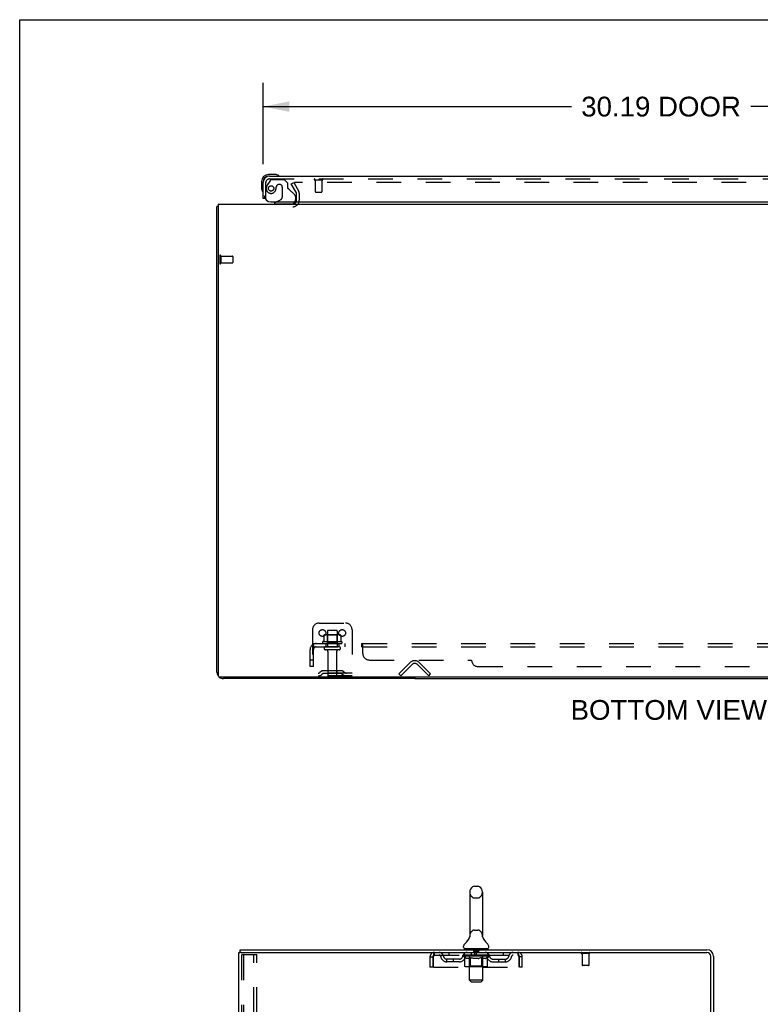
# Model space of a CAD drawing. Header units: inches. Extents: x 0 to 170, y 0 to 110.
# Tile 6 of 14: x 0 to 28, y 73 to 110. Entities that reach past the tile are written whole.
import ezdxf

# ---------------------------------------------------------------- set-up
doc = ezdxf.new("R2010")
doc.units = ezdxf.units.IN
doc.header["$LTSCALE"] = 9.35
doc.header["$MEASUREMENT"] = 0
doc.linetypes.add('HIDDEN', pattern=[0.2, 0.1, -0.1])
doc.layers.get('0').update_dxf_attribs({"linetype": 'CONTINUOUS'})
for name, color, linetype in [('DEFAULT_2', 8, 'HIDDEN'), ('DIMENSIONS', 7, 'CONTINUOUS'), ('DOOR_ASSEMBLY', 7, 'CONTINUOUS'), ('SUBPANEL', 7, 'CONTINUOUS'), ('WITNESSMARKS', 7, 'CONTINUOUS')]:
    doc.layers.add(name, color=color, linetype=linetype)
doc.styles.get("Standard").update_dxf_attribs({"font": 'arial.ttf'})
doc.dimstyles.new('DIMSTYLE_1', dxfattribs={"dimtxt": 0.75, "dimasz": 1, "dimexe": 0.09, "dimexo": 0.07, "dimgap": 0.0375, "dimtad": 0, "dimtih": 1, "dimtoh": 1, "dimzin": 4, "dimdsep": 46, "dimtxsty": 'Standard', "dimblk": '_FILLED', "dimblk1": '_FILLED', "dimblk2": '_FILLED', "dimcen": 0.09, "dimadec": 3, "dimazin": 1, "dimtfac": 1, "dimtdec": 3, "dimtofl": 0, "dimtmove": 0, "dimatfit": 3, "dimldrblk": '_FILLED', "dimfxl": 0, "dimtolj": 1, "dimtzin": 4, "dimarcsym": 0})

# ---------------------------------------------------------------- blocks, each defined once
blk = doc.blocks.new('_FILLED')
at = {"color": 0, "linetype": 'ByBlock'}
blk.add_solid([(0, 0), (-1, 0.2), (-1, -0.2)], dxfattribs=at)
blk = doc.blocks.new('*D7')
at = {"layer": 'DIMENSIONS', "color": 2, "linetype": 'Continuous'}
for p, q in [((9.23, 104.52), (9.23, 107.604)), ((39.417, 104.52), (39.417, 107.604)), ((9.23, 106.704), (20.923, 106.704)), ((39.417, 106.704), (27.724, 106.704))]:
    blk.add_line(p, q, dxfattribs=at)
at = {"layer": 'DIMENSIONS', "color": 2, "linetype": 'Continuous', "rotation": 180}
blk.add_blockref('_FILLED', (9.23, 106.704), dxfattribs=at)
at = {"layer": 'DIMENSIONS', "color": 2, "linetype": 'Continuous'}
blk.add_blockref('_FILLED', (39.417, 106.704), dxfattribs=at)
at = {"layer": 'DIMENSIONS', "color": 2, "linetype": 'Continuous', "insert": (24.323, 107.079), "char_height": 0.75, "width": 6.05019, "attachment_point": 2, "line_spacing_factor": 0.9}
blk.add_mtext('30.19 DOOR', dxfattribs=at)

msp = doc.modelspace()

# ---------------------------------------------------------------- linework, layer by layer
at = {"color": 7, "linetype": 'Continuous'}
for p, q in [((0, 0), (0, 110)), ((0, 110), (170, 110)), ((14.98, 85.061), (14.98, 85.009)), ((14.98, 85.009), (34.23, 85.009)), ((17.246, 77.134), (17.374, 77.134)), ((17.068, 76.912), (17.068, 75.249)), ((17.551, 76.912), (17.551, 75.249)), ((17.063, 75.205), (17.063, 75.204)), ((17.067, 75.221), (17.066, 75.22)), ((17.066, 75.22), (17.066, 75.219)), ((17.066, 75.219), (17.066, 75.218)), ((17.066, 75.218), (17.066, 75.218)), ((17.068, 75.228), (17.067, 75.227)), ((17.067, 75.227), (17.067, 75.226)), ((17.067, 75.226), (17.067, 75.225)), ((17.067, 75.225), (17.067, 75.224)), ((17.067, 75.224), (17.067, 75.223)), ((17.067, 75.223), (17.067, 75.222)), ((17.067, 75.222), (17.067, 75.221)), ((17.068, 75.249), (17.068, 75.244)), ((17.068, 75.23), (17.068, 75.229)), ((17.068, 75.229), (17.068, 75.228)), ((17.551, 75.244), (17.551, 75.249)), ((17.551, 75.243), (17.551, 75.244)), ((17.553, 75.22), (17.553, 75.221)), ((17.553, 75.219), (17.553, 75.22)), ((17.554, 75.218), (17.553, 75.219)), ((17.557, 75.204), (17.557, 75.205)), ((17.557, 75.204), (17.557, 75.205)), ((8.362, 74.622), (8.362, 74.726)), ((16.835, 74.816), (16.835, 74.854)), ((16.872, 74.756), (16.872, 74.726)), ((17.747, 74.756), (16.872, 74.756)), ((17.747, 74.756), (17.747, 74.726)), ((17.785, 74.816), (17.785, 74.854)), ((8.4, 74.622), (8.366, 74.622))]:
    msp.add_line(p, q, dxfattribs=at)
at = {"color": 3, "linetype": 'Continuous'}
for p, q in [((7.48, 85.255), (7.48, 102.905)), ((7.532, 103.009), (7.532, 85.121)), ((7.532, 103.009), (41.678, 103.009)), ((41.618, 85.061), (7.592, 85.061)), ((14.98, 85.009), (7.726, 85.009)), ((8.362, 74.726), (26.063, 74.726)), ((8.31, 6.83), (8.31, 74.622)), ((8.31, 74.622), (8.366, 74.622)), ((8.4, 74.622), (26.063, 74.622)), ((26.206, 71.319), (26.206, 74.48)), ((26.31, 74.48), (26.31, 71.33))]:
    msp.add_line(p, q, dxfattribs=at)
for points in [[(7.514, 102.921), (7.507, 102.919), (7.504, 102.918), (7.501, 102.918), (7.498, 102.917), (7.495, 102.916), (7.492, 102.916), (7.49, 102.915), (7.488, 102.914), (7.486, 102.913), (7.484, 102.912), (7.483, 102.911), (7.482, 102.91), (7.481, 102.909), (7.48, 102.908), (7.48, 102.906), (7.48, 102.905)], [(7.532, 102.925), (7.53, 102.924), (7.526, 102.923), (7.522, 102.922), (7.518, 102.921), (7.514, 102.921)]]:
    msp.add_lwpolyline(points, dxfattribs=at)
at = {"color": 7, "linetype": 'Continuous'}
for points in [[(17.068, 75.244), (17.068, 75.243), (17.068, 75.243), (17.068, 75.242), (17.068, 75.241), (17.068, 75.241), (17.068, 75.24), (17.068, 75.239)], [(17.068, 75.239), (17.068, 75.239), (17.068, 75.238), (17.068, 75.237), (17.068, 75.237), (17.068, 75.236), (17.068, 75.236), (17.068, 75.235), (17.068, 75.234), (17.068, 75.234), (17.068, 75.233), (17.068, 75.233), (17.068, 75.232), (17.068, 75.231), (17.068, 75.231), (17.068, 75.23), (17.068, 75.23)], [(17.553, 75.221), (17.553, 75.222), (17.553, 75.222), (17.553, 75.223), (17.553, 75.224), (17.552, 75.224), (17.552, 75.225), (17.552, 75.225), (17.552, 75.226), (17.552, 75.226), (17.552, 75.227), (17.552, 75.228), (17.552, 75.228), (17.552, 75.229), (17.552, 75.229), (17.552, 75.23), (17.552, 75.231), (17.552, 75.231), (17.552, 75.232), (17.552, 75.233), (17.552, 75.233), (17.551, 75.234), (17.551, 75.234), (17.551, 75.235), (17.551, 75.236), (17.551, 75.237), (17.551, 75.237), (17.551, 75.238), (17.551, 75.239), (17.551, 75.239), (17.551, 75.24), (17.551, 75.241), (17.551, 75.242), (17.551, 75.242), (17.551, 75.243)]]:
    msp.add_lwpolyline(points, dxfattribs=at)
at = {"color": 3, "linetype": 'Continuous'}
for centre, radius, start, end in [((10.358, 103.151), 0.142, 270, 333.5225), ((7.726, 85.255), 0.246, 180, 219.4476), ((7.592, 85.121), 0.06, 180, 270), ((7.726, 85.255), 0.246, 230.5532, 270), ((26.063, 74.48), 0.246, 0, 90), ((26.063, 74.48), 0.142, 0, 90)]:
    msp.add_arc(centre, radius, start, end, dxfattribs=at)
at = {"color": 7, "linetype": 'Continuous'}
for centre, radius, start, end in [((17.31, 76.912), 0.241, 123.1848, 180), ((17.246, 77.009), 0.125, 90, 123.1848), ((17.374, 77.009), 0.125, 56.8152, 90), ((17.31, 76.912), 0.241, 0, 56.8152), ((16.586, 75.355), 0.5, 306.7414, 344.6791), ((18.034, 75.355), 0.5, 195.3209, 233.2586), ((16.96, 74.854), 0.125, 126.7414, 180), ((16.895, 74.816), 0.06, 180, 270), ((17.725, 74.816), 0.06, 270, 360), ((17.66, 74.854), 0.125, 0, 53.2586)]:
    msp.add_arc(centre, radius, start, end, dxfattribs=at)
at = {"layer": 'DEFAULT_2', "color": 8, "linetype": 'HIDDEN'}
for p, q in [((10.3, 103.769), (10.39, 103.821)), ((10.39, 103.821), (10.586, 103.482)), ((38.773, 103.821), (10.436, 103.821)), ((10.496, 103.43), (10.3, 103.769)), ((10.501, 103.151), (10.501, 103.413)), ((10.605, 103.151), (10.605, 103.413)), ((7.584, 101.047), (7.584, 100.763)), ((7.627, 101.047), (7.627, 100.763)), ((7.627, 101.029), (8.074, 101.029)), ((8.084, 101.019), (8.084, 100.791)), ((7.627, 100.781), (8.074, 100.781)), ((11.355, 87.113), (12.355, 87.113)), ((11.105, 86.863), (11.105, 85.113)), ((11.536, 86.653), (11.536, 86.434)), ((12.11, 86.674), (11.599, 86.674)), ((11.671, 86.654), (11.651, 86.674)), ((11.667, 86.808), (11.667, 86.213)), ((11.671, 86.358), (11.671, 86.654)), ((12.038, 86.654), (11.671, 86.654)), ((12.012, 86.838), (11.697, 86.838)), ((12.038, 86.654), (12.058, 86.674)), ((12.038, 86.358), (12.038, 86.654)), ((12.042, 86.808), (12.042, 86.213)), ((12.174, 86.653), (12.174, 86.434)), ((12.605, 86.863), (12.605, 85.113)), ((12.211, 86.408), (11.499, 86.408)), ((11.521, 86.338), (12.189, 86.338)), ((11.671, 86.358), (11.651, 86.338)), ((12.038, 86.358), (11.671, 86.358)), ((12.038, 86.358), (12.058, 86.338)), ((12.112, 86.213), (11.597, 86.213)), ((12.112, 86.103), (11.597, 86.103)), ((11.69, 86.04), (11.69, 85.143)), ((12.02, 86.04), (12.02, 85.143)), ((14.376, 85.186), (14.805, 85.616)), ((14.879, 85.543), (14.449, 85.113)), ((15.51, 85.113), (15.08, 85.543)), ((15.584, 85.186), (15.154, 85.616)), ((12.605, 85.217), (11.105, 85.217)), ((11.448, 85.285), (11.38, 85.237)), ((11.508, 85.201), (11.44, 85.152)), ((12.195, 85.307), (11.514, 85.307)), ((12.195, 85.203), (11.514, 85.203)), ((11.68, 85.307), (11.68, 85.203)), ((12.03, 85.307), (12.03, 85.203)), ((12.201, 85.201), (12.269, 85.152)), ((12.262, 85.285), (12.33, 85.237)), ((14.449, 85.113), (14.376, 85.186)), ((15.51, 85.113), (15.584, 85.186)), ((12.605, 85.113), (11.105, 85.113)), ((17.246, 76.689), (17.374, 76.689)), ((17.246, 75.471), (17.374, 75.471)), ((17.063, 75.204), (17.063, 75.204)), ((17.063, 75.204), (17.063, 75.204)), ((17.063, 75.204), (17.063, 75.204)), ((17.068, 75.227), (17.067, 75.227)), ((17.067, 75.226), (17.067, 75.226)), ((17.067, 75.225), (17.067, 75.225)), ((17.067, 75.224), (17.067, 75.224)), ((17.067, 75.223), (17.067, 75.223)), ((17.067, 75.222), (17.067, 75.222)), ((17.067, 75.221), (17.067, 75.221)), ((17.068, 75.243), (17.068, 75.243)), ((17.068, 75.239), (17.068, 75.239)), ((17.068, 75.239), (17.068, 75.239)), ((17.068, 75.238), (17.068, 75.238)), ((17.068, 75.237), (17.068, 75.237)), ((17.068, 75.237), (17.068, 75.237)), ((17.068, 75.236), (17.068, 75.236)), ((17.068, 75.236), (17.068, 75.236)), ((17.068, 75.235), (17.068, 75.235)), ((17.068, 75.234), (17.068, 75.234)), ((17.068, 75.234), (17.068, 75.234)), ((17.068, 75.229), (17.068, 75.229)), ((17.068, 75.228), (17.068, 75.228)), ((17.551, 75.244), (17.551, 75.244)), ((17.551, 75.242), (17.551, 75.242)), ((17.551, 75.242), (17.551, 75.242)), ((17.551, 75.24), (17.551, 75.24)), ((17.551, 75.238), (17.551, 75.238)), ((17.551, 75.235), (17.551, 75.236)), ((17.552, 75.232), (17.552, 75.233)), ((17.552, 75.228), (17.552, 75.228)), ((17.553, 75.223), (17.553, 75.223)), ((17.553, 75.222), (17.553, 75.222)), ((17.553, 75.22), (17.553, 75.221)), ((17.553, 75.22), (17.553, 75.22)), ((17.553, 75.218), (17.553, 75.219)), ((17.052, 74.756), (17.052, 74.726)), ((17.061, 73.566), (17.061, 74.726)), ((17.205, 74.746), (17.205, 74.666)), ((17.415, 74.746), (17.415, 74.666)), ((17.559, 73.566), (17.559, 74.726)), ((17.567, 74.756), (17.567, 74.726)), ((8.414, 74.509), (8.414, 6.944)), ((8.435, 74.539), (8.509, 74.539)), ((8.487, 74.509), (8.487, 6.944)), ((8.509, 74.539), (8.989, 74.539)), ((8.885, 6.914), (8.885, 74.539)), ((8.989, 6.914), (8.989, 74.539)), ((15.56, 74.455), (15.56, 74.06)), ((15.56, 74.455), (15.664, 74.455)), ((15.664, 74.455), (15.664, 74.06)), ((15.694, 74.06), (15.694, 74.455)), ((15.727, 74.518), (15.727, 74.622)), ((15.727, 74.518), (18.893, 74.518)), ((16.195, 74.267), (16.195, 74.371)), ((16.678, 74.371), (16.195, 74.371)), ((16.279, 74.622), (16.279, 74.518)), ((16.445, 74.267), (16.445, 74.371)), ((16.804, 74.481), (16.804, 74.518)), ((16.883, 74.425), (16.804, 74.481)), ((17.816, 74.481), (16.804, 74.481)), ((16.811, 74.513), (16.811, 74.518)), ((16.818, 74.51), (16.818, 74.513)), ((16.818, 74.51), (17.801, 74.51)), ((16.825, 74.51), (16.825, 74.513)), ((16.826, 74.51), (16.826, 74.513)), ((16.834, 74.513), (16.834, 74.518)), ((16.847, 74.51), (16.847, 74.513)), ((16.849, 74.51), (16.849, 74.513)), ((16.871, 74.513), (16.871, 74.518)), ((16.872, 74.518), (16.872, 74.622)), ((16.883, 74.51), (16.883, 74.513)), ((16.883, 74.102), (16.883, 74.425)), ((16.883, 74.425), (16.894, 74.418)), ((16.885, 74.51), (16.885, 74.513)), ((17.048, 74.513), (16.888, 74.513)), ((16.905, 74.411), (16.894, 74.418)), ((16.916, 74.405), (16.905, 74.411)), ((16.927, 74.4), (16.916, 74.405)), ((16.922, 74.513), (16.922, 74.518)), ((16.923, 74.51), (16.923, 74.513)), ((16.924, 74.51), (16.924, 74.513)), ((16.926, 74.51), (16.926, 74.513)), ((16.938, 74.395), (16.927, 74.4)), ((16.932, 74.51), (16.932, 74.513)), ((16.932, 74.51), (16.932, 74.513)), ((16.935, 74.51), (16.935, 74.513)), ((16.937, 74.51), (16.937, 74.514)), ((16.948, 74.392), (16.937, 74.396)), ((16.941, 74.51), (16.941, 74.513)), ((17.031, 74.392), (16.948, 74.392)), ((16.952, 74.51), (16.952, 74.513)), ((16.967, 74.51), (16.967, 74.515)), ((16.967, 74.51), (16.967, 74.513)), ((16.983, 74.51), (16.983, 74.513)), ((16.983, 74.51), (16.983, 74.513)), ((16.984, 74.513), (16.984, 74.518)), ((16.992, 74.51), (16.992, 74.513)), ((16.995, 74.51), (16.995, 74.513)), ((17.003, 74.51), (17.003, 74.513)), ((17.012, 74.51), (17.012, 74.516)), ((17.024, 74.51), (17.024, 74.513)), ((17.027, 74.51), (17.027, 74.513)), ((17.031, 74.392), (17.042, 74.396)), ((17.053, 74.4), (17.042, 74.396)), ((17.049, 74.51), (17.049, 74.513)), ((17.102, 74.513), (17.052, 74.513)), ((17.064, 74.405), (17.053, 74.4)), ((17.057, 74.513), (17.057, 74.518)), ((17.06, 74.104), (17.06, 74.479)), ((17.062, 74.51), (17.062, 74.513)), ((17.075, 74.411), (17.064, 74.405)), ((17.066, 74.51), (17.066, 74.513)), ((17.071, 74.51), (17.071, 74.517)), ((17.074, 74.51), (17.074, 74.513)), ((17.086, 74.418), (17.074, 74.411)), ((17.083, 74.51), (17.083, 74.513)), ((17.097, 74.426), (17.086, 74.418)), ((17.097, 74.102), (17.097, 74.426)), ((17.097, 74.426), (17.12, 74.418)), ((17.102, 74.51), (17.102, 74.513)), ((17.162, 74.513), (17.115, 74.513)), ((17.143, 74.411), (17.12, 74.418)), ((17.131, 74.51), (17.131, 74.513)), ((17.137, 74.513), (17.137, 74.518)), ((17.14, 74.51), (17.14, 74.513)), ((17.142, 74.51), (17.142, 74.518)), ((17.165, 74.405), (17.142, 74.411)), ((17.144, 74.51), (17.144, 74.513)), ((17.15, 74.51), (17.15, 74.513)), ((17.162, 74.51), (17.162, 74.513)), ((17.187, 74.4), (17.164, 74.405)), ((17.226, 74.513), (17.183, 74.513)), ((17.209, 74.395), (17.187, 74.4)), ((17.193, 74.51), (17.193, 74.513)), ((17.231, 74.392), (17.209, 74.395)), ((17.405, 74.656), (17.215, 74.656)), ((17.218, 74.513), (17.31, 74.518)), ((17.222, 74.513), (17.222, 74.518)), ((17.222, 74.513), (17.222, 74.518)), ((17.222, 74.518), (17.222, 74.518)), ((17.222, 74.51), (17.222, 74.513)), ((17.225, 74.51), (17.225, 74.513)), ((17.226, 74.51), (17.226, 74.513)), ((17.227, 74.51), (17.227, 74.513)), ((17.389, 74.392), (17.231, 74.392)), ((17.293, 74.513), (17.255, 74.513)), ((17.259, 74.51), (17.259, 74.513)), ((17.293, 74.51), (17.293, 74.513)), ((17.308, 74.513), (17.308, 74.513)), ((17.308, 74.51), (17.308, 74.513)), ((17.308, 74.51), (17.308, 74.513)), ((17.31, 74.513), (17.31, 74.518)), ((17.31, 74.518), (17.401, 74.513)), ((17.312, 74.51), (17.312, 74.513)), ((17.312, 74.51), (17.312, 74.513)), ((17.312, 74.513), (17.312, 74.513)), ((17.326, 74.51), (17.326, 74.513)), ((17.326, 74.513), (17.365, 74.513)), ((17.361, 74.51), (17.361, 74.513)), ((17.389, 74.392), (17.411, 74.396)), ((17.393, 74.51), (17.393, 74.513)), ((17.393, 74.51), (17.393, 74.513)), ((17.393, 74.513), (17.437, 74.513)), ((17.394, 74.51), (17.394, 74.513)), ((17.397, 74.513), (17.397, 74.518)), ((17.397, 74.518), (17.398, 74.518)), ((17.397, 74.51), (17.397, 74.513)), ((17.398, 74.513), (17.398, 74.518)), ((17.434, 74.4), (17.411, 74.395)), ((17.426, 74.51), (17.426, 74.513)), ((17.456, 74.405), (17.433, 74.4)), ((17.479, 74.412), (17.456, 74.405)), ((17.458, 74.51), (17.458, 74.513)), ((17.458, 74.513), (17.505, 74.513)), ((17.47, 74.51), (17.47, 74.513)), ((17.476, 74.51), (17.476, 74.513)), ((17.478, 74.51), (17.478, 74.518)), ((17.502, 74.419), (17.478, 74.412)), ((17.48, 74.51), (17.48, 74.513)), ((17.483, 74.513), (17.483, 74.518)), ((17.489, 74.51), (17.489, 74.513)), ((17.525, 74.426), (17.501, 74.419)), ((17.518, 74.51), (17.518, 74.513)), ((17.518, 74.513), (17.567, 74.513)), ((17.525, 74.102), (17.525, 74.426)), ((17.525, 74.426), (17.537, 74.418)), ((17.548, 74.411), (17.536, 74.419)), ((17.537, 74.51), (17.537, 74.513)), ((17.546, 74.51), (17.546, 74.513)), ((17.56, 74.405), (17.548, 74.411)), ((17.549, 74.51), (17.549, 74.517)), ((17.554, 74.51), (17.554, 74.513)), ((17.557, 74.51), (17.557, 74.513)), ((17.56, 74.104), (17.56, 74.479)), ((17.571, 74.4), (17.56, 74.405)), ((17.563, 74.513), (17.563, 74.518)), ((17.571, 74.51), (17.571, 74.513)), ((17.571, 74.513), (17.816, 74.513)), ((17.583, 74.395), (17.571, 74.4)), ((17.594, 74.392), (17.583, 74.395)), ((17.593, 74.51), (17.593, 74.513)), ((17.669, 74.392), (17.594, 74.392)), ((17.595, 74.51), (17.595, 74.513)), ((17.608, 74.51), (17.608, 74.516)), ((17.617, 74.51), (17.617, 74.513)), ((17.624, 74.51), (17.624, 74.513)), ((17.627, 74.51), (17.627, 74.513)), ((17.635, 74.513), (17.635, 74.518)), ((17.636, 74.51), (17.636, 74.513)), ((17.636, 74.51), (17.636, 74.513)), ((17.653, 74.51), (17.653, 74.515)), ((17.653, 74.51), (17.653, 74.513)), ((17.667, 74.51), (17.667, 74.513)), ((17.669, 74.392), (17.68, 74.395)), ((17.679, 74.51), (17.679, 74.513)), ((17.692, 74.4), (17.68, 74.395)), ((17.682, 74.51), (17.682, 74.514)), ((17.685, 74.51), (17.685, 74.513)), ((17.688, 74.51), (17.688, 74.513)), ((17.688, 74.51), (17.688, 74.513)), ((17.703, 74.405), (17.692, 74.4)), ((17.694, 74.51), (17.694, 74.513)), ((17.696, 74.51), (17.696, 74.513)), ((17.697, 74.51), (17.697, 74.513)), ((17.698, 74.513), (17.698, 74.518)), ((17.715, 74.412), (17.703, 74.405)), ((17.727, 74.419), (17.715, 74.412)), ((17.719, 74.516), (17.815, 74.517)), ((17.719, 74.513), (17.719, 74.516)), ((17.739, 74.427), (17.727, 74.419)), ((17.734, 74.51), (17.734, 74.513)), ((17.737, 74.51), (17.737, 74.513)), ((17.739, 74.427), (17.816, 74.481)), ((17.739, 74.102), (17.739, 74.427)), ((17.747, 74.518), (17.747, 74.622)), ((17.748, 74.513), (17.748, 74.518)), ((17.771, 74.51), (17.771, 74.513)), ((17.773, 74.51), (17.773, 74.513)), ((17.785, 74.513), (17.785, 74.518)), ((17.794, 74.51), (17.794, 74.513)), ((17.794, 74.51), (17.794, 74.513)), ((17.801, 74.51), (17.801, 74.513)), ((17.808, 74.513), (17.808, 74.518)), ((17.815, 74.513), (17.815, 74.517)), ((17.816, 74.481), (17.816, 74.513)), ((17.941, 74.371), (18.424, 74.371)), ((18.174, 74.267), (18.174, 74.371)), ((18.341, 74.622), (18.341, 74.518)), ((18.424, 74.267), (18.424, 74.371)), ((18.893, 74.622), (18.893, 74.518)), ((18.926, 74.455), (18.926, 74.06)), ((18.956, 74.06), (18.956, 74.455)), ((19.06, 74.455), (18.956, 74.455)), ((19.06, 74.06), (19.06, 74.455)), ((21.598, 74.579), (21.314, 74.579)), ((21.332, 74.579), (21.332, 74.132)), ((21.58, 74.579), (21.58, 74.132)), ((15.664, 74.06), (15.56, 74.06)), ((15.694, 74.06), (18.926, 74.06)), ((16.678, 74.267), (16.195, 74.267)), ((17.704, 74.072), (16.917, 74.072)), ((17.06, 74.104), (17.028, 74.072)), ((17.56, 74.104), (17.06, 74.104)), ((17.106, 74.076), (17.104, 74.077)), ((17.11, 74.073), (17.108, 74.074)), ((17.112, 74.072), (17.11, 74.073)), ((17.114, 74.072), (17.112, 74.072)), ((17.56, 74.104), (17.592, 74.072)), ((17.941, 74.267), (18.424, 74.267)), ((19.06, 74.06), (18.956, 74.06)), ((21.57, 74.122), (21.342, 74.122)), ((17.121, 73.506), (17.061, 73.566)), ((17.559, 73.566), (17.061, 73.566)), ((17.121, 73.506), (17.499, 73.506)), ((17.499, 73.506), (17.559, 73.566))]:
    msp.add_line(p, q, dxfattribs=at)
for points in [[(10.436, 103.821), (10.434, 103.821), (10.432, 103.821), (10.43, 103.821), (10.428, 103.82), (10.427, 103.819), (10.425, 103.818), (10.423, 103.817), (10.422, 103.816), (10.42, 103.815), (10.419, 103.813), (10.418, 103.812), (10.417, 103.81), (10.417, 103.808), (10.416, 103.807), (10.416, 103.805), (10.416, 103.804)], [(10.416, 103.804), (10.416, 103.803), (10.417, 103.801), (10.417, 103.8), (10.418, 103.798), (10.418, 103.796)], [(11.542, 86.662), (11.54, 86.661), (11.539, 86.66), (11.538, 86.659), (11.537, 86.657), (11.536, 86.656), (11.536, 86.654), (11.536, 86.653)], [(12.168, 86.662), (12.169, 86.661), (12.17, 86.66), (12.172, 86.659), (12.172, 86.657), (12.173, 86.656), (12.174, 86.654), (12.174, 86.653)], [(11.536, 86.434), (11.536, 86.433), (11.536, 86.432), (11.535, 86.431), (11.535, 86.43), (11.535, 86.43), (11.534, 86.429), (11.534, 86.428), (11.533, 86.428), (11.533, 86.428), (11.533, 86.427), (11.533, 86.427), (11.532, 86.427), (11.532, 86.426), (11.532, 86.426), (11.531, 86.426), (11.531, 86.426), (11.531, 86.426), (11.531, 86.426)], [(12.179, 86.426), (12.179, 86.426), (12.178, 86.426), (12.178, 86.426), (12.178, 86.426), (12.178, 86.426), (12.177, 86.427), (12.177, 86.427), (12.177, 86.427), (12.176, 86.428), (12.176, 86.428), (12.176, 86.428), (12.175, 86.429), (12.175, 86.43), (12.175, 86.43), (12.174, 86.431), (12.174, 86.432), (12.174, 86.433), (12.174, 86.434)], [(8.435, 74.539), (8.429, 74.538), (8.424, 74.535), (8.42, 74.53), (8.417, 74.524), (8.415, 74.517), (8.414, 74.509)], [(8.509, 74.539), (8.503, 74.538), (8.498, 74.535), (8.494, 74.53), (8.49, 74.524), (8.488, 74.517), (8.487, 74.509)], [(15.694, 74.455), (15.696, 74.474), (15.699, 74.492), (15.701, 74.51), (15.703, 74.528), (15.706, 74.544), (15.708, 74.559), (15.71, 74.573), (15.713, 74.586), (15.715, 74.597), (15.717, 74.606), (15.72, 74.613), (15.722, 74.618), (15.724, 74.621), (15.727, 74.622)], [(15.694, 74.455), (15.696, 74.462), (15.699, 74.469), (15.701, 74.476), (15.703, 74.483), (15.706, 74.489), (15.708, 74.495), (15.71, 74.5), (15.713, 74.505), (15.715, 74.509), (15.717, 74.512), (15.72, 74.515), (15.722, 74.517), (15.724, 74.518), (15.727, 74.518)], [(18.893, 74.622), (18.895, 74.621), (18.898, 74.618), (18.9, 74.613), (18.902, 74.606), (18.905, 74.597), (18.907, 74.586), (18.909, 74.573), (18.912, 74.559), (18.914, 74.544), (18.916, 74.528), (18.919, 74.51), (18.921, 74.492), (18.923, 74.474), (18.926, 74.455)], [(18.893, 74.518), (18.895, 74.518), (18.898, 74.517), (18.9, 74.515), (18.902, 74.512), (18.905, 74.509), (18.907, 74.505), (18.909, 74.5), (18.912, 74.495), (18.914, 74.489), (18.916, 74.483), (18.919, 74.476), (18.921, 74.469), (18.923, 74.462), (18.926, 74.455)], [(16.917, 74.072), (16.913, 74.072), (16.909, 74.073), (16.905, 74.074), (16.901, 74.076), (16.897, 74.077), (16.894, 74.08), (16.891, 74.083), (16.888, 74.086), (16.886, 74.089), (16.884, 74.093), (16.883, 74.097), (16.883, 74.102)], [(17.098, 74.093), (17.097, 74.097), (17.097, 74.102)], [(17.098, 74.089), (17.098, 74.093), (17.097, 74.097), (17.097, 74.102)], [(17.108, 74.074), (17.106, 74.076), (17.104, 74.077), (17.102, 74.08), (17.101, 74.083), (17.1, 74.086), (17.098, 74.089)], [(17.102, 74.08), (17.101, 74.083), (17.1, 74.086)], [(17.508, 74.072), (17.51, 74.072), (17.512, 74.073), (17.514, 74.074), (17.516, 74.076), (17.517, 74.077), (17.519, 74.08), (17.521, 74.083), (17.522, 74.086), (17.523, 74.089), (17.524, 74.093), (17.525, 74.097), (17.525, 74.102)], [(17.704, 74.072), (17.708, 74.072), (17.713, 74.073), (17.717, 74.074), (17.72, 74.076), (17.724, 74.077), (17.728, 74.08), (17.731, 74.083), (17.733, 74.086), (17.736, 74.089), (17.737, 74.093), (17.738, 74.097), (17.739, 74.102)]]:
    msp.add_lwpolyline(points, dxfattribs=at)
for centre in [(11.48, 86.738), (12.23, 86.738)]:
    msp.add_circle(centre, 0.128, dxfattribs=at)
for centre, radius, start, end in [((10.468, 103.413), 0.137, 0, 30), ((10.358, 103.151), 0.246, 270, 360), ((10.358, 103.151), 0.142, 333.5225, 360), ((10.468, 103.413), 0.033, 0, 30), ((7.605, 101.047), 0.0215, 0, 180), ((8.074, 101.019), 0.01, 0, 90), ((7.605, 100.763), 0.0215, 180, 360), ((8.074, 100.791), 0.01, 270, 360), ((11.355, 86.863), 0.25, 90, 180), ((12.355, 86.863), 0.25, 0, 90), ((11.599, 86.533), 0.141, 90, 113.95), ((11.697, 86.808), 0.03, 90, 180), ((12.012, 86.808), 0.03, 0, 90), ((12.11, 86.533), 0.141, 66.05, 90), ((11.521, 86.376), 0.0384, 124.4497, 270), ((11.855, 85.808), 0.698, 117.6814, 120.6631), ((11.855, 85.808), 0.698, 59.3369, 62.3186), ((12.189, 86.376), 0.0384, 270, 55.5503), ((11.597, 86.158), 0.055, 90, 270), ((11.627, 86.04), 0.0625, 0, 90), ((12.082, 86.04), 0.0625, 90, 180), ((12.112, 86.158), 0.055, 270, 90), ((14.98, 85.442), 0.246, 45, 135), ((14.98, 85.442), 0.142, 45, 135), ((11.319, 85.321), 0.104, 270, 305.7539), ((11.319, 85.321), 0.208, 270, 305.7539), ((11.514, 85.193), 0.114, 90, 125.7539), ((11.514, 85.193), 0.01, 90, 125.7539), ((12.195, 85.193), 0.114, 54.2461, 90), ((12.195, 85.193), 0.01, 54.2461, 90), ((12.391, 85.321), 0.208, 234.2461, 270), ((12.391, 85.321), 0.104, 234.2461, 270), ((11.72, 85.143), 0.03, 180, 270), ((11.99, 85.143), 0.03, 270, 360), ((17.31, 76.912), 0.241, 180, 236.8152), ((17.246, 76.814), 0.125, 236.8152, 270), ((17.374, 76.814), 0.125, 270, 303.1848), ((17.31, 76.912), 0.241, 303.1848, 360), ((17.31, 75.249), 0.241, 123.1848, 180), ((17.246, 75.346), 0.125, 90, 123.1848), ((17.374, 75.346), 0.125, 56.8152, 90), ((17.31, 75.249), 0.241, 0, 56.8152), ((17.031, 74.726), 0.03, 0, 90), ((17.195, 74.746), 0.01, 0, 90), ((17.425, 74.746), 0.01, 90, 180), ((17.589, 74.726), 0.03, 90, 180), ((15.727, 74.455), 0.167, 90, 180), ((15.727, 74.455), 0.063, 90, 180), ((15.906, 74.455), 0.167, 8.0716, 90), ((15.907, 74.456), 0.0625, 7.9863, 90), ((16.195, 74.496), 0.229, 187.9863, 270), ((16.195, 74.496), 0.125, 188.0716, 270), ((16.678, 74.496), 0.125, 270, 351.9284), ((16.678, 74.496), 0.229, 270, 352.0137), ((16.967, 74.455), 0.167, 90, 171.9284), ((16.967, 74.456), 0.0625, 90, 172.0137), ((17.028, 74.479), 0.0318, 0, 90), ((17.215, 74.666), 0.01, 180, 270), ((17.405, 74.666), 0.01, 270, 360), ((17.592, 74.479), 0.0318, 90, 180), ((17.652, 74.455), 0.167, 8.0716, 90), ((17.653, 74.456), 0.0625, 7.9863, 90), ((17.941, 74.496), 0.229, 187.9863, 270), ((17.941, 74.496), 0.125, 188.0716, 270), ((18.424, 74.496), 0.125, 270, 351.9284), ((18.424, 74.496), 0.229, 270, 352.0137), ((18.713, 74.455), 0.167, 90, 171.9284), ((18.713, 74.456), 0.0625, 90, 172.0137), ((18.893, 74.455), 0.167, 0, 90), ((18.893, 74.455), 0.063, 0, 90), ((21.314, 74.601), 0.0215, 90, 270), ((21.598, 74.601), 0.0215, 270, 90), ((21.342, 74.132), 0.01, 180, 270), ((21.57, 74.132), 0.01, 270, 360)]:
    msp.add_arc(centre, radius, start, end, dxfattribs=at)
for centre, major_axis, ratio, start_param, end_param in [((17.31, 74.518), (0.506, 0.005), 0.05963, 2.96643, 3.140963), ((16.788, 74.509), (0.158, 0), 0.060556, 0.430652, 1.470503), ((17.31, 74.518), (0.506, 0), 0.060556, -3.141593, -2.96706), ((16.788, 74.503), (0.158, 0.002), 0.05963, 1.376596, 1.469874), ((17.31, 74.518), (0.506, 0.011), 0.05688, 2.791345, 2.965878), ((16.823, 74.509), (0.158, -0.002), 0.05963, 0.605815, 1.645666), ((16.768, 74.509), (0.158, 0.002), 0.05963, 0.25549, 1.295341), ((17.31, 74.518), (0.506, -0.005), 0.05963, -2.96643, -2.791898), ((16.823, 74.503), (0.158, 0), 0.060556, 1.551758, 1.645036), ((16.768, 74.503), (0.158, 0.003), 0.05688, 1.20151, 1.294789), ((16.824, 74.505), (0.131, 0.001), 0.05963, 1.065228, 1.614276), ((16.808, 74.505), (0.131, 0.003), 0.05688, 0.890143, 1.43919), ((16.855, 74.505), (0.131, 0), 0.060556, 1.240391, 1.789438), ((17.31, 74.518), (0.506, 0.015), 0.052395, 2.616403, 2.790936), ((16.873, 74.509), (0.158, -0.003), 0.05688, 0.7809, 1.820751), ((16.765, 74.509), (0.158, 0.003), 0.05688, 0.080405, 1.120256), ((17.31, 74.518), (0.506, -0.011), 0.05688, -2.791345, -2.616812), ((16.873, 74.503), (0.158, -0.002), 0.05963, 1.72692, 1.820198), ((16.765, 74.503), (0.158, 0.005), 0.052395, 1.026568, 1.119847), ((16.808, 74.505), (0.131, 0.004), 0.052395, 0.715201, 1.264248), ((16.899, 74.505), (0.131, -0.001), 0.05963, 1.415553, 1.9646), ((17.31, 74.518), (0.506, 0.02), 0.046319, 2.441654, 2.616187), ((16.936, 74.509), (0.158, -0.005), 0.052395, 0.955842, 1.995693), ((16.779, 74.509), (0.158, 0.005), 0.052395, -0.094537, 0.945314), ((17.31, 74.518), (0.506, -0.015), 0.052395, -2.616403, -2.44187), ((16.936, 74.503), (0.158, -0.003), 0.05688, 1.902006, 1.995284), ((16.779, 74.503), (0.158, 0.006), 0.046319, 0.851819, 0.945098), ((16.822, 74.505), (0.131, 0.005), 0.046319, 0.540452, 1.089499), ((16.956, 74.505), (0.131, -0.003), 0.05688, 1.590638, 2.139686), ((17.31, 74.518), (0.506, 0.024), 0.038841, 2.267123, 2.441656), ((17.011, 74.509), (0.158, -0.006), 0.046319, 1.130591, 2.170442), ((16.809, 74.509), (0.158, 0.006), 0.046319, -0.269286, 0.770565), ((17.31, 74.518), (0.506, -0.02), 0.046319, -2.441654, -2.267121), ((17.011, 74.503), (0.158, -0.005), 0.052395, 2.076947, 2.170226), ((16.809, 74.503), (0.158, 0.007), 0.038841, 0.677289, 0.770567), ((16.852, 74.505), (0.131, 0.006), 0.038841, 0.365921, 0.914969), ((17.023, 74.505), (0.131, -0.004), 0.052395, 1.76558, 2.314627), ((17.31, 74.518), (0.506, 0.027), 0.030195, 2.09281, 2.267343), ((17.095, 74.509), (0.158, -0.007), 0.038841, 1.305122, 2.344973), ((16.854, 74.509), (0.158, 0.007), 0.038841, -0.443817, 0.596034), ((17.31, 74.518), (0.506, -0.024), 0.038841, -2.267123, -2.092591), ((17.095, 74.503), (0.158, -0.006), 0.046319, 2.251696, 2.344975), ((16.854, 74.503), (0.158, 0.008), 0.030195, 0.502975, 0.596254), ((16.895, 74.505), (0.131, 0.007), 0.030195, 0.191608, 0.740655), ((17.1, 74.505), (0.131, -0.005), 0.046319, 1.940329, 2.489376), ((16.912, 74.509), (0.158, 0.008), 0.030195, -0.61813, 0.421721), ((17.185, 74.509), (0.158, -0.008), 0.030195, 1.479435, 2.519286), ((17.31, 74.518), (0.506, 0.029), 0.020645, 1.918687, 2.09322), ((17.31, 74.518), (0.506, -0.027), 0.030195, -2.09281, -1.918277), ((17.185, 74.503), (0.158, -0.007), 0.038841, 2.426227, 2.519505), ((16.912, 74.503), (0.158, 0.009), 0.020645, 0.328852, 0.422131), ((16.951, 74.505), (0.131, 0.007), 0.020645, 0.017485, 0.566532), ((17.182, 74.505), (0.131, -0.006), 0.038841, 2.11486, 2.663907), ((16.983, 74.509), (0.158, 0.009), 0.020645, -0.792253, 0.247598), ((17.279, 74.509), (0.158, -0.009), 0.020645, 1.653558, 2.693409), ((17.31, 74.518), (0.506, 0.03), 0.010478, 1.744704, 1.919237), ((17.31, 74.518), (0.506, -0.029), 0.020645, -1.918687, -1.744154), ((17.279, 74.503), (0.158, -0.008), 0.030195, 2.60054, 2.693819), ((16.983, 74.503), (0.158, 0.009), 0.010478, 0.154869, 0.248148), ((17.018, 74.505), (0.131, 0.008), 0.010478, 6.126688, 6.675735), ((17.269, 74.505), (0.131, -0.007), 0.030195, 2.289173, 2.83822), ((17.064, 74.509), (0.158, 0.009), 0.010478, -0.966236, -0.000846), ((17.374, 74.509), (0.158, -0.009), 0.010478, 1.827541, 2.867392), ((17.31, 74.518), (0.506, -0.03), 0.010478, -1.744704, -1.570171), ((17.374, 74.503), (0.158, -0.009), 0.020645, 2.774664, 2.867942), ((17.357, 74.505), (0.131, -0.007), 0.020645, 2.463296, 3.012344), ((17.245, 74.509), (0.158, 0.009), 0.010478, 0.274201, 1.314052), ((17.176, 74.505), (0.131, 0.008), 0.010478, -0.000483, 0.504314), ((17.152, 74.503), (0.158, 0.009), 0.010478, 0.099668, 0.192946), ((17.31, 74.518), (0.506, 0.03), 0.010478, -1.571421, -1.396888), ((17.467, 74.503), (0.158, -0.009), 0.010478, 2.948646, 3.041925), ((17.443, 74.505), (0.131, -0.008), 0.010478, 2.637279, 3.142076), ((17.34, 74.509), (0.158, 0.009), 0.020645, 0.448184, 1.488034), ((17.263, 74.505), (0.131, 0.007), 0.020645, 0.129249, 0.678296), ((17.245, 74.503), (0.158, 0.009), 0.020645, 0.273651, 0.366929), ((17.556, 74.509), (0.158, -0.009), 0.010478, -3.140747, -2.175357), ((17.31, 74.518), (0.506, 0.029), 0.020645, -1.397439, -1.222906), ((17.31, 74.518), (0.506, -0.03), 0.010478, 1.222355, 1.396888), ((17.434, 74.509), (0.158, 0.008), 0.030195, 0.622307, 1.662158), ((17.351, 74.505), (0.131, 0.007), 0.030195, 0.303372, 0.852419), ((17.601, 74.505), (0.131, -0.008), 0.010478, 2.749043, 3.29809), ((17.636, 74.509), (0.158, -0.009), 0.020645, 2.893995, 3.933846), ((17.34, 74.503), (0.158, 0.008), 0.030195, 0.447774, 0.541052), ((17.636, 74.503), (0.158, -0.009), 0.010478, 2.893445, 2.986723), ((17.31, 74.518), (0.506, 0.027), 0.030195, -1.223315, -1.048783), ((17.31, 74.518), (0.506, -0.029), 0.020645, 1.048373, 1.222906), ((17.525, 74.509), (0.158, 0.007), 0.038841, 0.79662, 1.836471), ((17.437, 74.505), (0.131, 0.006), 0.038841, 0.477686, 1.026733), ((17.668, 74.505), (0.131, -0.007), 0.020645, 2.57506, 3.124108), ((17.707, 74.509), (0.158, -0.008), 0.030195, 2.719872, 3.759723), ((17.608, 74.509), (0.158, 0.006), 0.046319, 0.971151, 2.011002), ((17.434, 74.503), (0.158, 0.007), 0.038841, 0.622087, 0.715366), ((17.707, 74.503), (0.158, -0.009), 0.020645, 2.719462, 2.812741), ((17.31, 74.518), (0.506, 0.024), 0.038841, -1.049002, -0.874469), ((17.31, 74.518), (0.506, -0.027), 0.030195, 0.87425, 1.048783), ((17.52, 74.505), (0.131, 0.005), 0.046319, 0.652216, 1.201263), ((17.683, 74.509), (0.158, 0.005), 0.052395, 1.1459, 2.185751), ((17.724, 74.505), (0.131, -0.007), 0.030195, 2.400937, 2.949985), ((17.766, 74.509), (0.158, -0.007), 0.038841, 2.545558, 3.585409), ((17.596, 74.505), (0.131, 0.004), 0.052395, 0.826965, 1.376012), ((17.525, 74.503), (0.158, 0.006), 0.046319, 0.796618, 0.889896), ((17.766, 74.503), (0.158, -0.008), 0.030195, 2.545339, 2.638617), ((17.746, 74.509), (0.158, 0.003), 0.05688, 1.320842, 2.360692), ((17.31, 74.518), (0.506, 0.02), 0.046319, -0.874471, -0.699939), ((17.31, 74.518), (0.506, -0.024), 0.038841, 0.699936, 0.874469), ((17.811, 74.509), (0.158, -0.006), 0.046319, 2.371028, 3.410879), ((17.768, 74.505), (0.131, -0.006), 0.038841, 2.226624, 2.775671), ((17.797, 74.509), (0.158, 0.002), 0.05963, 1.495927, 2.535778), ((17.664, 74.505), (0.131, 0.003), 0.05688, 1.001907, 1.550954), ((17.841, 74.509), (0.158, -0.005), 0.052395, 2.196279, 3.23613), ((17.797, 74.505), (0.131, -0.005), 0.046319, 2.052093, 2.601141), ((17.608, 74.503), (0.158, 0.005), 0.052395, 0.971367, 1.064645), ((17.832, 74.509), (0.158, 0), 0.060556, 2.364024, 2.71094), ((17.811, 74.503), (0.158, -0.007), 0.038841, 2.371026, 2.464304), ((17.854, 74.509), (0.158, -0.003), 0.05688, 2.021337, 3.061188), ((17.31, 74.518), (0.506, 0.015), 0.052395, -0.699723, -0.52519), ((17.851, 74.509), (0.158, -0.002), 0.05963, 1.846251, 2.886102), ((17.31, 74.518), (0.506, -0.02), 0.046319, 0.525406, 0.699939), ((17.721, 74.505), (0.131, 0.001), 0.05963, 1.176993, 1.72604), ((17.812, 74.505), (0.131, -0.004), 0.052395, 1.877344, 2.426392), ((17.765, 74.505), (0.131, 0), 0.060556, 1.352155, 1.901202), ((17.811, 74.505), (0.131, -0.003), 0.05688, 1.702402, 2.25145), ((17.796, 74.505), (0.131, -0.001), 0.05963, 1.527317, 2.076364), ((17.683, 74.503), (0.158, 0.003), 0.05688, 1.146309, 1.239587), ((17.841, 74.503), (0.158, -0.006), 0.046319, 2.196495, 2.289773), ((17.31, 74.518), (0.506, 0.011), 0.05688, -0.524781, -0.350248), ((17.31, 74.518), (0.506, -0.015), 0.052395, 0.350657, 0.52519), ((17.832, 74.503), (0.158, -0.002), 0.05963, 1.764997, 1.971333), ((17.746, 74.503), (0.158, 0.002), 0.05963, 1.321394, 1.414673), ((17.854, 74.503), (0.158, -0.005), 0.052395, 2.021746, 2.115024), ((17.31, 74.518), (0.506, 0.005), 0.05963, -0.349695, -0.175162), ((17.31, 74.518), (0.506, -0.011), 0.05688, 0.175715, 0.350248), ((17.851, 74.503), (0.158, -0.003), 0.05688, 1.846804, 1.940083), ((17.797, 74.503), (0.158, 0), 0.060556, 1.496556, 1.589835), ((17.31, 74.518), (0.506, -0.005), 0.05963, 6.27665, 6.458348), ((17.31, 74.518), (0.506, 0), 0.060556, -0.174533, -0.058352)]:
    msp.add_ellipse(centre, major_axis=major_axis, ratio=ratio, start_param=start_param, end_param=end_param, dxfattribs=at)
at = {"layer": 'DOOR_ASSEMBLY', "color": 7, "linetype": 'Continuous'}
for p, q in [((9.17, 103.864), (9.17, 103.608)), ((9.23, 103.864), (9.23, 103.82)), ((9.689, 104.127), (9.433, 104.127)), ((9.476, 104.067), (9.433, 104.067)), ((9.727, 104.124), (9.689, 104.127)), ((9.17, 103.608), (9.173, 103.57)), ((9.305, 103.213), (9.23, 103.213)), ((9.741, 103.088), (9.672, 103.048)), ((9.672, 103.009), (9.672, 103.048))]:
    msp.add_line(p, q, dxfattribs=at)
at = {"layer": 'DOOR_ASSEMBLY', "color": 3, "linetype": 'Continuous'}
for p, q in [((9.23, 103.213), (9.23, 103.82)), ((9.476, 104.067), (39.171, 104.067)), ((9.522, 103.088), (39.355, 103.088))]:
    msp.add_line(p, q, dxfattribs=at)
at = {"layer": 'DOOR_ASSEMBLY', "color": 8, "linetype": 'HIDDEN'}
for p, q in [((9.334, 103.213), (9.334, 103.82)), ((9.51, 103.908), (9.408, 103.764)), ((9.476, 103.963), (39.171, 103.963)), ((9.574, 103.942), (10.026, 103.942)), ((10.152, 103.816), (10.026, 103.942)), ((11.192, 103.92), (11.476, 103.92)), ((11.21, 103.92), (11.21, 103.473)), ((11.458, 103.92), (11.458, 103.473)), ((9.731, 103.652), (9.731, 103.663)), ((9.862, 103.75), (9.829, 103.75)), ((9.96, 103.652), (9.96, 103.272)), ((10.152, 103.816), (10.152, 103.637)), ((10.21, 103.578), (10.429, 103.359)), ((11.22, 103.463), (11.448, 103.463)), ((9.334, 103.213), (9.305, 103.213)), ((9.741, 103.088), (9.91, 103.186)), ((10.459, 103.289), (10.459, 103.166)), ((10.302, 103.009), (9.672, 103.009))]:
    msp.add_line(p, q, dxfattribs=at)
msp.add_circle((9.534, 103.6), 0.101, dxfattribs=at)
at = {"layer": 'DOOR_ASSEMBLY', "color": 7, "linetype": 'Continuous'}
for centre, radius, start, end in [((9.433, 103.864), 0.263, 90, 180), ((9.433, 103.864), 0.203, 90, 180), ((9.689, 103.877), 0.25, 59.1101, 90), ((9.81, 104.082), 0.015, 270, 353.6204), ((9.81, 104.079), 0.015, 6.3796, 59.1101), ((9.42, 103.608), 0.25, 180, 210.8899), ((9.218, 103.487), 0.015, 210.8899, 263.6204), ((9.215, 103.487), 0.015, 276.3796, 360), ((10.302, 103.166), 0.157, 270, 330.1697)]:
    msp.add_arc(centre, radius, start, end, dxfattribs=at)
at = {"layer": 'DOOR_ASSEMBLY', "color": 3, "linetype": 'Continuous'}
for centre, radius, start, end in [((9.476, 103.82), 0.246, 90, 180), ((9.522, 103.338), 0.25, 180, 270)]:
    msp.add_arc(centre, radius, start, end, dxfattribs=at)
at = {"layer": 'DOOR_ASSEMBLY', "color": 8, "linetype": 'HIDDEN'}
for centre, radius, start, end in [((9.476, 103.82), 0.142, 90, 180), ((9.574, 103.863), 0.079, 90, 144.9), ((11.192, 103.941), 0.0215, 90, 270), ((11.476, 103.941), 0.0215, 270, 90), ((9.534, 103.6), 0.187, 163.1561, 342.1518), ((9.724, 103.542), 0.386, 144.9, 163.1561), ((9.338, 103.663), 0.393, 342.0702, 358.3401), ((9.829, 103.652), 0.098, 90, 180), ((9.862, 103.652), 0.098, 0, 90), ((10.191, 103.637), 0.039, 180, 248.3904), ((10.14, 103.508), 0.1, 45, 68.3904), ((11.22, 103.473), 0.01, 180, 270), ((11.448, 103.473), 0.01, 270, 360), ((9.86, 103.272), 0.1, 300.092, 360), ((10.359, 103.289), 0.1, 0, 45), ((10.302, 103.166), 0.157, 330.1697, 360)]:
    msp.add_arc(centre, radius, start, end, dxfattribs=at)
at = {"layer": 'SUBPANEL', "color": 8, "linetype": 'HIDDEN'}
for p, q in [((11.097, 86.284), (11.177, 86.187)), ((11.136, 86.213), (11.136, 86.338)), ((11.136, 86.338), (38.073, 86.338)), ((11.605, 86.338), (11.605, 86.213)), ((12.105, 86.338), (12.105, 86.213)), ((12.333, 86.338), (12.333, 86.213)), ((12.614, 86.338), (12.614, 86.213)), ((12.976, 86.213), (12.976, 86.338)), ((13.006, 86.291), (13.005, 86.294)), ((13.011, 85.963), (13.011, 86.284)), ((11.011, 85.463), (11.011, 86.101)), ((11.136, 86.213), (38.073, 86.213)), ((11.136, 85.463), (11.136, 86.101)), ((13, 86.189), (12.998, 86.19)), ((13.003, 86.188), (13.001, 86.188)), ((13.011, 86.187), (13.009, 86.187)), ((11.136, 85.713), (11.011, 85.713)), ((13.261, 85.713), (17.136, 85.713)), ((11.136, 85.463), (11.011, 85.463)), ((17.386, 85.463), (31.823, 85.463))]:
    msp.add_line(p, q, dxfattribs=at)
for points in [[(11.097, 86.284), (11.1, 86.286), (11.102, 86.288), (11.104, 86.291), (11.106, 86.294), (11.108, 86.297), (11.109, 86.301), (11.111, 86.305), (11.113, 86.308)], [(11.113, 86.308), (11.116, 86.315), (11.117, 86.319), (11.119, 86.322), (11.12, 86.325), (11.122, 86.328), (11.124, 86.33), (11.126, 86.333), (11.127, 86.335), (11.129, 86.336), (11.131, 86.337), (11.133, 86.338), (11.135, 86.338), (11.136, 86.338)], [(11.136, 86.272), (11.136, 86.273), (11.136, 86.273)], [(11.136, 86.273), (11.136, 86.273), (11.136, 86.272), (11.136, 86.272), (11.136, 86.272), (11.136, 86.271), (11.136, 86.271), (11.136, 86.27), (11.136, 86.269)], [(11.159, 86.209), (11.159, 86.209), (11.159, 86.209), (11.159, 86.209), (11.159, 86.21), (11.158, 86.21), (11.158, 86.21), (11.158, 86.211), (11.157, 86.211), (11.157, 86.212), (11.157, 86.212), (11.157, 86.213), (11.156, 86.214), (11.156, 86.214), (11.156, 86.215), (11.155, 86.215), (11.155, 86.216), (11.155, 86.217), (11.154, 86.217), (11.154, 86.218), (11.154, 86.219), (11.153, 86.219), (11.153, 86.22), (11.153, 86.221), (11.152, 86.221), (11.152, 86.222), (11.151, 86.223), (11.151, 86.223), (11.151, 86.224), (11.15, 86.225), (11.15, 86.226), (11.15, 86.227), (11.149, 86.227), (11.149, 86.228), (11.149, 86.229), (11.148, 86.23), (11.148, 86.231), (11.148, 86.231), (11.147, 86.232), (11.147, 86.233), (11.147, 86.234), (11.146, 86.235), (11.146, 86.236), (11.146, 86.237), (11.145, 86.238), (11.145, 86.239), (11.144, 86.24), (11.144, 86.241), (11.144, 86.242), (11.143, 86.243), (11.143, 86.244), (11.143, 86.245), (11.142, 86.246), (11.142, 86.247), (11.142, 86.248), (11.141, 86.249), (11.141, 86.25), (11.141, 86.251), (11.14, 86.252), (11.14, 86.253), (11.14, 86.254), (11.139, 86.255), (11.139, 86.256), (11.139, 86.257), (11.139, 86.258), (11.138, 86.259), (11.138, 86.26), (11.138, 86.261), (11.138, 86.262), (11.138, 86.263), (11.137, 86.264), (11.137, 86.265), (11.137, 86.266), (11.137, 86.267), (11.137, 86.267), (11.137, 86.268), (11.136, 86.269), (11.136, 86.27), (11.136, 86.271), (11.136, 86.271), (11.136, 86.272), (11.136, 86.272), (11.136, 86.272), (11.136, 86.272)], [(12.994, 86.319), (12.992, 86.322), (12.991, 86.325), (12.989, 86.328), (12.987, 86.33), (12.986, 86.333), (12.984, 86.335), (12.982, 86.336), (12.98, 86.337), (12.978, 86.338), (12.977, 86.338), (12.976, 86.338)], [(12.978, 86.338), (12.977, 86.338), (12.976, 86.338)], [(12.986, 86.333), (12.984, 86.335), (12.982, 86.336)], [(12.997, 86.312), (12.995, 86.315), (12.994, 86.319)], [(13.011, 86.284), (13.009, 86.286), (13.008, 86.288), (13.006, 86.291), (13.005, 86.294), (13.003, 86.297), (13.002, 86.301), (13, 86.305), (12.997, 86.312)], [(11.163, 86.195), (11.16, 86.198), (11.157, 86.2), (11.155, 86.202), (11.153, 86.204), (11.151, 86.206), (11.148, 86.208), (11.146, 86.209), (11.144, 86.211), (11.141, 86.212), (11.139, 86.212), (11.138, 86.213), (11.136, 86.213)], [(11.156, 86.213), (11.156, 86.212), (11.157, 86.212), (11.157, 86.211), (11.157, 86.211), (11.158, 86.211), (11.158, 86.21), (11.158, 86.21), (11.159, 86.21), (11.159, 86.209), (11.159, 86.209), (11.159, 86.209), (11.159, 86.209)], [(11.177, 86.187), (11.176, 86.187), (11.175, 86.187), (11.175, 86.187), (11.174, 86.187), (11.173, 86.188), (11.171, 86.188), (11.17, 86.189), (11.169, 86.19), (11.167, 86.192), (11.165, 86.193), (11.163, 86.195)], [(12.991, 86.198), (12.989, 86.202), (12.987, 86.204), (12.986, 86.206), (12.984, 86.208), (12.983, 86.209), (12.981, 86.211), (12.98, 86.212), (12.978, 86.212), (12.977, 86.213), (12.976, 86.213)], [(12.983, 86.209), (12.981, 86.211), (12.98, 86.212), (12.978, 86.212)], [(13.011, 86.187), (13.009, 86.187), (13.007, 86.187), (13.006, 86.187), (13.004, 86.187), (13.003, 86.188), (13.001, 86.188), (13, 86.189), (12.998, 86.19), (12.997, 86.192), (12.995, 86.193), (12.994, 86.195), (12.993, 86.197), (12.991, 86.198)], [(13.007, 86.187), (13.006, 86.187), (13.004, 86.187)]]:
    msp.add_lwpolyline(points, dxfattribs=at)
for centre, radius, start, end in [((11.248, 86.101), 0.237, 90, 180), ((11.248, 86.101), 0.112, 90, 180), ((13.261, 85.963), 0.25, 180, 270), ((17.386, 85.713), 0.25, 180, 270)]:
    msp.add_arc(centre, radius, start, end, dxfattribs=at)
at = {"layer": 'WITNESSMARKS', "color": 40, "linetype": 'Continuous'}
for p, q in [((17.122, 74.622), (17.122, 74.56)), ((17.247, 74.622), (17.247, 74.56)), ((17.31, 74.622), (17.31, 74.56))]:
    msp.add_line(p, q, dxfattribs=at)

# ---------------------------------------------------------------- texts
at = {"layer": 'DIMENSIONS', "color": 2, "linetype": 'Continuous', "insert": (24.616, 84.196), "char_height": 0.75, "width": 7.43309, "attachment_point": 2, "line_spacing_factor": 0.9}
msp.add_mtext('BOTTOM VIEW', dxfattribs=at)

# ---------------------------------------------------------------- dimensions: what is measured, and where the dimension line sits
at = {"layer": 'DIMENSIONS', "color": 2, "linetype": 'Continuous'}
dim = msp.add_linear_dim(base=(9.23, 106.704), p1=(39.417, 104.45), p2=(9.23, 104.45), angle=180, text='<> DOOR', dimstyle='DIMSTYLE_1', dxfattribs=at)
dim.commit()
dim.dimension.update_dxf_attribs({"geometry": '*D7', "text_midpoint": (24.323, 106.704), "dimtype": 160})

doc.saveas('drawing.dxf')
